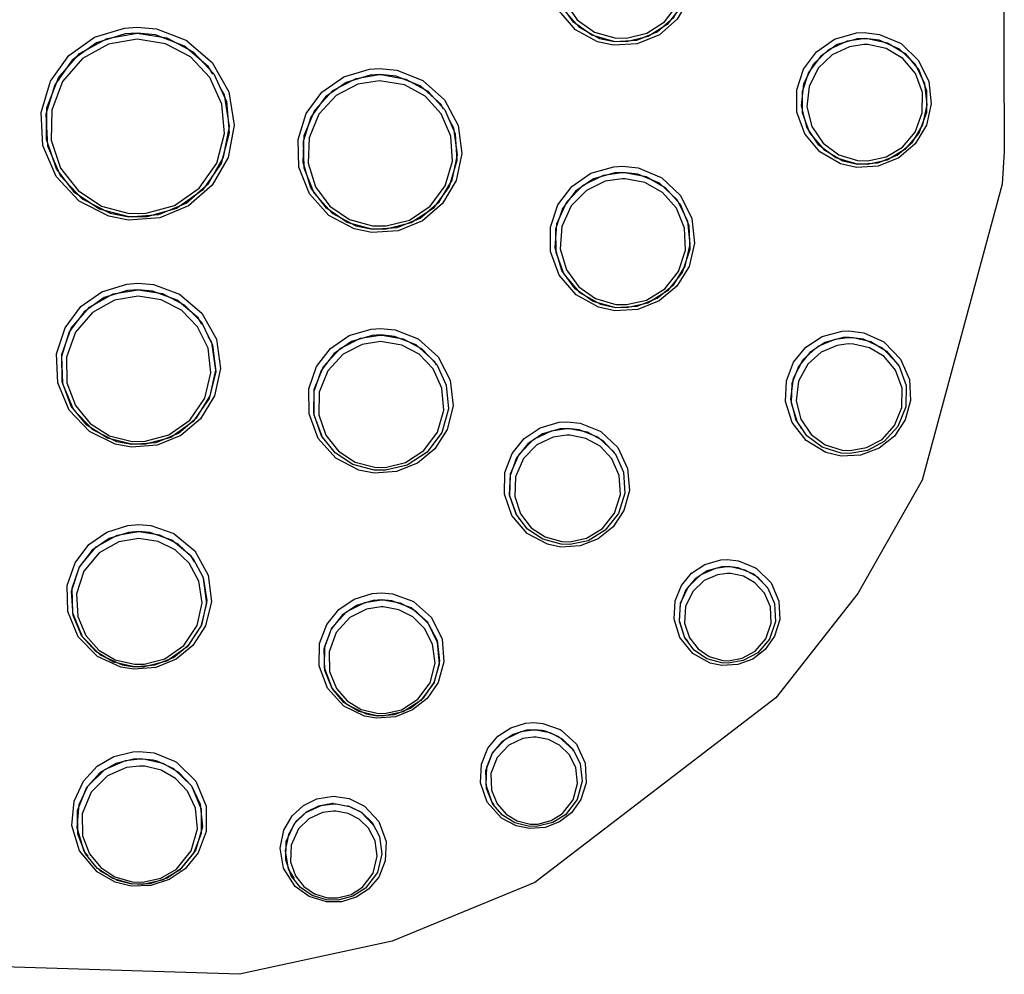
# Model space of a CAD drawing. Header units: millimetres. Extents: x -0.108 to 0.108, y -0.18 to 0.
# Tile 2 of 4: x -0.001 to 0.009, y -0.147 to -0.137. Entities that reach past the tile are written whole.
import ezdxf

# ---------------------------------------------------------------- set-up
doc = ezdxf.new("R2010")
doc.units = ezdxf.units.MM
doc.layers.add('BLOCKS', color=3, linetype='Continuous')

msp = doc.modelspace()

# ---------------------------------------------------------------- linework, layer by layer
at = {"layer": 'BLOCKS'}
for p, q in [((0.008499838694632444, -0.1379480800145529), (0.008499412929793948, -0.1379474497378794)), ((0.007421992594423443, -0.1386748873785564), (0.007422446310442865, -0.1386755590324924)), ((0.009404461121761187, -0.138828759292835), (0.009404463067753, -0.1388288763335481)), ((-0.0003241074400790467, -0.1390862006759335), (-0.0003235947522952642, -0.1390869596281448)), ((0.002301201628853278, -0.1392799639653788), (0.002301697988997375, -0.1392806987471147)), ((0.006047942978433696, -0.1393508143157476), (0.006047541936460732, -0.139350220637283)), ((0.004886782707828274, -0.1401329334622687), (0.004887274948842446, -0.1401336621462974)), ((0.008298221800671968, -0.1410072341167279), (0.008297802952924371, -0.1410066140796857)), ((-0.0001910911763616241, -0.1414969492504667), (-0.00019054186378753, -0.1414977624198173)), ((0.007302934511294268, -0.1416776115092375), (0.00730343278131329, -0.1416783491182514)), ((0.002392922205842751, -0.1418083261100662), (0.002393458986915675, -0.1418091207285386)), ((0.005393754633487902, -0.1419465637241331), (0.005393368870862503, -0.1419459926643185)), ((0.00439801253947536, -0.1426162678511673), (0.004398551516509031, -0.1426170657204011)), ((0.006964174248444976, -0.1433261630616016), (0.006963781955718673, -0.1433255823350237)), ((-0.000100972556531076, -0.1438342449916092), (-0.0001003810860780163, -0.1438351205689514)), ((0.006134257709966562, -0.1438840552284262), (0.00613481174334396, -0.1438848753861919)), ((0.002483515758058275, -0.1443833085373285), (0.002484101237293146, -0.1443841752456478)), ((0.004966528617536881, -0.1450094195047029), (0.004966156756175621, -0.145008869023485)), ((0.004136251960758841, -0.1455667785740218), (0.004136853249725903, -0.1455676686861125)), ((-5.371689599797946e-05, -0.1460981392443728), (-5.308595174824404e-05, -0.1460990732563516)), ((0.002071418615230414, -0.146327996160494), (0.002072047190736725, -0.146328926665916))]:
    msp.add_line(p, q, dxfattribs=at)
at = {"layer": 'BLOCKS', "flags": 128}
for points in [[(0.009379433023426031, -0.1328203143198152), (0.009392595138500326, -0.1358397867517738), (0.009404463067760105, -0.1388288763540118)], [(0.005454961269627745, -0.1362408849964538), (0.005616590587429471, -0.1362589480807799), (0.005852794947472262, -0.13635642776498), (0.005854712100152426, -0.1363576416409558), (0.006045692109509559, -0.1365319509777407), (0.006165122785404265, -0.1367589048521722), (0.006200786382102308, -0.1370086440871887), (0.006152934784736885, -0.1372515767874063), (0.006030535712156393, -0.1374629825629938), (0.00584703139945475, -0.137623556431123), (0.005619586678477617, -0.1377173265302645), (0.005374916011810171, -0.1377326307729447), (0.005210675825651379, -0.1376969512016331), (0.004983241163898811, -0.1375726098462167), (0.004812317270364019, -0.1373786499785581), (0.004718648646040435, -0.1371419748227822), (0.004709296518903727, -0.1368926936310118), (0.00478072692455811, -0.1366578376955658), (0.004923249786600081, -0.1364597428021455), (0.005123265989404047, -0.1363171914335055), (0.005362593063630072, -0.1362463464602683), (0.005454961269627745, -0.1362408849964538)], [(0.005448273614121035, -0.1363010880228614), (0.005475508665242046, -0.136301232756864), (0.005700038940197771, -0.136344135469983), (0.00590061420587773, -0.1364586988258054), (0.006054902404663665, -0.1366357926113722), (0.00614252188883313, -0.1368579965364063), (0.006149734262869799, -0.1370993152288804), (0.006074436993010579, -0.1373286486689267), (0.00592796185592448, -0.1375167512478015), (0.005731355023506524, -0.1376429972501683), (0.005508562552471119, -0.1376973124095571), (0.005375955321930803, -0.1376946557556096), (0.005150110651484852, -0.1376287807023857), (0.004960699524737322, -0.1374934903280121), (0.004824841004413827, -0.1373003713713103), (0.004760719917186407, -0.1370684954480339), (0.004779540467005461, -0.136826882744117), (0.004878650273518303, -0.1366077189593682), (0.005042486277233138, -0.1364376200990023), (0.00524902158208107, -0.1363329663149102), (0.005448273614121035, -0.1363010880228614)], [(0.005459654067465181, -0.1363005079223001), (0.005373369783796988, -0.1363056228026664), (0.005149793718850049, -0.1363718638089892), (0.004962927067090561, -0.1365051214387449), (0.004829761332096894, -0.136690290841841), (0.004763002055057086, -0.1369098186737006), (0.004771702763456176, -0.1371428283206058), (0.004859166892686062, -0.1373640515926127), (0.00501880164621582, -0.1375453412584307), (0.005231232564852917, -0.137661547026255), (0.005384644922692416, -0.1376948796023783), (0.005613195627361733, -0.1376805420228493), (0.005825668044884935, -0.1375928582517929), (0.005997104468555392, -0.1374427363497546), (0.006111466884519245, -0.1372451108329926), (0.006156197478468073, -0.1370180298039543), (0.006122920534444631, -0.1367846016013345), (0.006011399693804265, -0.1365724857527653), (0.005833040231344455, -0.1364095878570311), (0.0056106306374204, -0.1363173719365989), (0.005459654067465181, -0.1363005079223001)], [(0.005453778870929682, -0.1363608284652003), (0.005268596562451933, -0.136390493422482), (0.00507663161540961, -0.1364878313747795), (0.00492434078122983, -0.1366460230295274), (0.004832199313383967, -0.1368498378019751), (0.00481467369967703, -0.1370745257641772), (0.004874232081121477, -0.1372901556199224), (0.00500046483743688, -0.1374697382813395), (0.005176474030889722, -0.1375955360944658), (0.0053863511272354, -0.1376567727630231), (0.005509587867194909, -0.1376592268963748), (0.005716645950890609, -0.1376086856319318), (0.005899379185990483, -0.1374912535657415), (0.006035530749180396, -0.1373163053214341), (0.006105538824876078, -0.1371030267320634), (0.006098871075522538, -0.1368786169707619), (0.006017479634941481, -0.136671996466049), (0.005874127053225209, -0.1365073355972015), (0.005687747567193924, -0.1364008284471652), (0.005479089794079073, -0.1363609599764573), (0.005453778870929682, -0.1363608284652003)], [(0.000459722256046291, -0.1375451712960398), (0.0006598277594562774, -0.137564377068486), (0.000972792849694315, -0.1376838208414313), (0.0009747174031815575, -0.1376849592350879), (0.00123647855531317, -0.1379095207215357), (0.001407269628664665, -0.138213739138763), (0.00146245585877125, -0.1385562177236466), (0.001399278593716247, -0.1388897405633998), (0.001234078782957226, -0.1391750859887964), (0.000991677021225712, -0.1393869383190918), (0.0006950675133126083, -0.1395107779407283), (0.0003723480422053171, -0.1395341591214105), (0.0001696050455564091, -0.1394944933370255), (-0.0001355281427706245, -0.1393400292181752), (-0.000374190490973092, -0.1390859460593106), (-0.0005103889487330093, -0.1387656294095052), (-0.0005285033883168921, -0.138424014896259), (-0.0004333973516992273, -0.1381036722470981), (-0.0002427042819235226, -0.1378376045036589), (2.041867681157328e-05, -0.1376490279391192), (0.000330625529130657, -0.1375541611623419), (0.000459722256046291, -0.1375451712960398)], [(0.0004602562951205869, -0.137607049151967), (0.0003375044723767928, -0.1376156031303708), (4.254049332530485e-05, -0.1377058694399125), (-0.0002076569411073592, -0.1378853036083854), (-0.0003889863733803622, -0.1381384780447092), (-0.0004794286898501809, -0.138443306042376), (-0.0004622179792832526, -0.1387683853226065), (-0.0003327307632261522, -0.1390732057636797), (-0.000105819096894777, -0.1393150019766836), (0.0001842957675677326, -0.1394619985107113), (0.0003770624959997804, -0.1394997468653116), (0.0006839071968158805, -0.1394774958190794), (0.0009659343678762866, -0.1393596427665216), (0.001196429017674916, -0.1391580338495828), (0.001353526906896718, -0.1388864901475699), (0.001413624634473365, -0.1385691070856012), (0.001361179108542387, -0.1382432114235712), (0.0013190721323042, -0.1381681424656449)], [(0.0004604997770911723, -0.1376075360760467), (0.00046235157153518, -0.1376075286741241), (0.0007679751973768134, -0.1376569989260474), (0.001039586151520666, -0.1378006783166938), (0.001252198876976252, -0.1380254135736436), (0.001382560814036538, -0.1383123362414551), (0.001410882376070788, -0.1386339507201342), (0.001326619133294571, -0.1389527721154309), (0.001136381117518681, -0.1392254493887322), (0.0008675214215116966, -0.1394142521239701), (0.000560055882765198, -0.139499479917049), (0.0003753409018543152, -0.1395003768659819), (7.479575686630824e-05, -0.1394215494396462), (-0.0001815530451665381, -0.1392523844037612), (-0.0003717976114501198, -0.1390074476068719), (-0.0004741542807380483, -0.1387050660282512), (-0.0004685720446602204, -0.1383773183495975), (-0.0003494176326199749, -0.1380672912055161), (-0.0001321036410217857, -0.1378183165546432), (0.0001510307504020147, -0.1376608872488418), (0.0004604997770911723, -0.1376075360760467)], [(0.0004610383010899, -0.1376695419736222), (0.0001675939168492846, -0.1377201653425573), (-0.0001008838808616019, -0.1378695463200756), (-0.0003069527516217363, -0.1381057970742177), (-0.0004199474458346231, -0.1383999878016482), (-0.0004252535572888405, -0.1387110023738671), (-0.0003282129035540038, -0.1389979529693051), (-0.0001478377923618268, -0.139230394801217), (9.521737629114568e-05, -0.1393909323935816), (0.0003801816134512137, -0.1394657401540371), (0.0005553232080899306, -0.1394648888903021), (0.0008468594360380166, -0.1393840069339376), (0.001101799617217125, -0.1392048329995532), (0.001282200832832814, -0.1389460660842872), (0.001362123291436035, -0.138643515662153), (0.001335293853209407, -0.1383383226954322), (0.00121170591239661, -0.1380660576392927), (0.001010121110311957, -0.1378528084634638), (0.0007525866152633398, -0.1377164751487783), (0.0004610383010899, -0.1376695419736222)], [(0.001241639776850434, -0.1380300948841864), (0.001198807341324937, -0.137953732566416), (0.000949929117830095, -0.1377400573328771), (0.00065052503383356, -0.1376253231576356), (0.0004602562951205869, -0.137607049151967)], [(0.007960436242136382, -0.1376004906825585), (0.008118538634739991, -0.13761975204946), (0.008339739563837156, -0.1377156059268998), (0.008343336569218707, -0.1377179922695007), (0.008520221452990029, -0.1378881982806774), (0.008625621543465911, -0.1381046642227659), (0.008651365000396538, -0.1383365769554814), (0.008601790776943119, -0.1385574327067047), (0.008486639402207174, -0.1387480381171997), (0.008316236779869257, -0.1388936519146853), (0.00810444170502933, -0.1389790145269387), (0.007878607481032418, -0.1389919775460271), (0.007716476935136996, -0.1389549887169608), (0.007502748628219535, -0.1388322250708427), (0.00734660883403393, -0.1386451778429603), (0.007265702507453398, -0.1384223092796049), (0.007263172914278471, -0.1381922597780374), (0.007333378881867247, -0.1379782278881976), (0.007467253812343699, -0.1377983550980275), (0.007653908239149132, -0.1376686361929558), (0.007878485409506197, -0.1376047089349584), (0.007960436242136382, -0.1376004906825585)], [(0.007949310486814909, -0.137662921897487), (0.007993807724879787, -0.1376635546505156), (0.008198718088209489, -0.1377073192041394), (0.008382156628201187, -0.1378167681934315), (0.00852309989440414, -0.137985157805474), (0.008600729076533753, -0.1381968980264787), (0.00860048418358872, -0.1384257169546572), (0.008521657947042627, -0.1386388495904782), (0.008379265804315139, -0.1388077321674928), (0.008196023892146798, -0.1389164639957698), (0.007992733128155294, -0.1389599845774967), (0.007878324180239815, -0.1389556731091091), (0.007667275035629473, -0.1388911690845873), (0.007492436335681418, -0.1387620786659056), (0.007367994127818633, -0.1385776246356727), (0.007312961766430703, -0.1383564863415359), (0.00733813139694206, -0.1381290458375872), (0.007438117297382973, -0.1379278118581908), (0.007594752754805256, -0.1377765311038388), (0.00778647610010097, -0.1376870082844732), (0.007949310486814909, -0.137662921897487)], [(0.007966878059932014, -0.1376623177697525), (0.007890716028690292, -0.1376662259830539), (0.007682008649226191, -0.1377256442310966), (0.007508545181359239, -0.1378462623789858), (0.007384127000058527, -0.1380135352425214), (0.007318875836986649, -0.1382125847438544), (0.007321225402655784, -0.1384265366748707), (0.007396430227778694, -0.1386338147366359), (0.007541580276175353, -0.1388077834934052), (0.007740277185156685, -0.1389219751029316), (0.007891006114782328, -0.1389563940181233), (0.008100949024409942, -0.1389443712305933), (0.008297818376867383, -0.1388650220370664), (0.008456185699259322, -0.1387296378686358), (0.008563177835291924, -0.1385524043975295), (0.008609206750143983, -0.1383470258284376), (0.00858522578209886, -0.1381313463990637), (0.008487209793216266, -0.1379300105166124), (0.008322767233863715, -0.1377716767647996), (0.008113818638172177, -0.1376802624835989), (0.007966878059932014, -0.1376623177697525)], [(0.007957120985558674, -0.1377248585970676), (0.007806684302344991, -0.1377470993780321), (0.007629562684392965, -0.1378298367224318), (0.007484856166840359, -0.1379696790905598), (0.007392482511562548, -0.138155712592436), (0.007369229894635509, -0.1383659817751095), (0.007420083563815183, -0.1385704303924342), (0.007535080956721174, -0.1387409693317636), (0.007696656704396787, -0.1388603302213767), (0.007891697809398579, -0.1389199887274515), (0.007997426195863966, -0.138923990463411), (0.008185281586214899, -0.1388837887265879), (0.0083545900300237, -0.138783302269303), (0.008486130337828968, -0.1386272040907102), (0.008558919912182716, -0.1384301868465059), (0.008559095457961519, -0.1382186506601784), (0.008487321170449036, -0.1380228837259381), (0.00835706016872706, -0.1378671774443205), (0.008187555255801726, -0.1377659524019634), (0.007998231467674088, -0.1377254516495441), (0.007957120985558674, -0.1377248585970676)], [(0.002962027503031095, -0.1379717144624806), (0.003139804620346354, -0.1379902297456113), (0.003406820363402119, -0.1380965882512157), (0.003410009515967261, -0.1380985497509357), (0.003631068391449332, -0.1382961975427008), (0.00377050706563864, -0.1385585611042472), (0.003810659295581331, -0.1388482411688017), (0.003752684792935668, -0.1391266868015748), (0.003611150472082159, -0.139363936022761), (0.003405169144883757, -0.1395406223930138), (0.003152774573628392, -0.1396437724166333), (0.002880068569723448, -0.1396618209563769), (0.002699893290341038, -0.1396246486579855), (0.002439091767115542, -0.1394866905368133), (0.002239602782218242, -0.1392647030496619), (0.00213042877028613, -0.1389906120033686), (0.002121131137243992, -0.1387031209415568), (0.002205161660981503, -0.138436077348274), (0.002367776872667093, -0.1382146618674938), (0.002591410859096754, -0.1380572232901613), (0.002856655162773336, -0.1379784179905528), (0.002962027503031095, -0.1379717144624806)], [(0.002958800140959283, -0.1380347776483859), (0.002977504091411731, -0.1380348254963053), (0.003231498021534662, -0.1380800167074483), (0.003458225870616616, -0.1382040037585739), (0.003635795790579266, -0.1383975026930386), (0.003742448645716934, -0.1386446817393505), (0.00375999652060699, -0.1389201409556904), (0.00368068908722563, -0.1391890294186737), (0.003513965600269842, -0.1394134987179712), (0.003286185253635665, -0.1395643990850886), (0.003030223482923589, -0.1396293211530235), (0.002882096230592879, -0.1396278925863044), (0.002627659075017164, -0.1395580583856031), (0.002412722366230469, -0.139411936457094), (0.002254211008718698, -0.1392007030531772), (0.00217221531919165, -0.1389404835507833), (0.002184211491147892, -0.1386612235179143), (0.002292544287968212, -0.1384019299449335), (0.002480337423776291, -0.1381987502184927), (0.002718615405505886, -0.1380739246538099), (0.002958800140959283, -0.1380347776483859)], [(0.002964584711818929, -0.1380342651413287), (0.002865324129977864, -0.1380405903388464), (0.002615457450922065, -0.1381148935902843), (0.002404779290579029, -0.1382633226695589), (0.002251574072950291, -0.1384720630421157), (0.002172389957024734, -0.1387238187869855), (0.002181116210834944, -0.1389948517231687), (0.002283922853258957, -0.1392532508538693), (0.002471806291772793, -0.1394625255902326), (0.002717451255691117, -0.1395925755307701), (0.002887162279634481, -0.1396276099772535), (0.003144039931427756, -0.1396105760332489), (0.003381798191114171, -0.1395133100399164), (0.003575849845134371, -0.1393467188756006), (0.003709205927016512, -0.1391230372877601), (0.003763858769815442, -0.1388605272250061), (0.003726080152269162, -0.1385874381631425), (0.003681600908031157, -0.1385036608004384)], [(0.002961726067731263, -0.138097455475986), (0.002736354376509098, -0.1381342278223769), (0.00251276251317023, -0.1382514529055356), (0.002336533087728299, -0.1384422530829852), (0.002234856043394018, -0.1386857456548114), (0.002223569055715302, -0.1389479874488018), (0.002300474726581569, -0.1391923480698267), (0.00244917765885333, -0.1393907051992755), (0.002650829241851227, -0.1395279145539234), (0.002889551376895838, -0.139593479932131), (0.003028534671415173, -0.1395948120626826), (0.003268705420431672, -0.1395338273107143), (0.003482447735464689, -0.1393921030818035), (0.003638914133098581, -0.1391812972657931), (0.003713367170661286, -0.1389287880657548), (0.003696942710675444, -0.1386701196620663), (0.003596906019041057, -0.1384380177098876), (0.003430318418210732, -0.1382563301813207), (0.003217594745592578, -0.138139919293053), (0.002961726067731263, -0.138097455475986)], [(0.003620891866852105, -0.1383893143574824), (0.003594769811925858, -0.1383401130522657), (0.003386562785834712, -0.1381538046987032), (0.003132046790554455, -0.1380517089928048), (0.002964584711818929, -0.1380342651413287)], [(0.009404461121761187, -0.138828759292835), (0.009381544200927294, -0.1391625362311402), (0.00855643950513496, -0.1422160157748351), (0.007895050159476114, -0.1433837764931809), (0.0070491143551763, -0.1444597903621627), (0.00456158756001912, -0.146365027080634), (0.00309040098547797, -0.1469704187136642), (0.001516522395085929, -0.1473107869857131), (-0.001253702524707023, -0.1472237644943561), (-0.003449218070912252, -0.1465107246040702)], [(0.005466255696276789, -0.1389789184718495), (0.005629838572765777, -0.1389974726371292), (0.005866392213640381, -0.1390960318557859), (0.005871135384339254, -0.1390990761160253), (0.006065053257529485, -0.1392809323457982), (0.006182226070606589, -0.1395171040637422), (0.00621029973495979, -0.1397719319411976), (0.006154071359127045, -0.1400125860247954), (0.00602763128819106, -0.1402158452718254), (0.005846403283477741, -0.1403671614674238), (0.005624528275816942, -0.1404553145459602), (0.005386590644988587, -0.1404694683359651), (0.005220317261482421, -0.1404334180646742), (0.0049879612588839, -0.1403048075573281), (0.004814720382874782, -0.1401020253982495), (0.004725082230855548, -0.1398574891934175), (0.004723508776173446, -0.1396064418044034), (0.004801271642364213, -0.1393765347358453), (0.004945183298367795, -0.1391867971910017), (0.005141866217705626, -0.1390514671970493), (0.005376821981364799, -0.138983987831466), (0.005466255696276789, -0.1389789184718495)], [(0.005458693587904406, -0.139043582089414), (0.005492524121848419, -0.139043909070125), (0.005710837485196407, -0.1390866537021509), (0.005906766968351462, -0.1391974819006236), (0.006060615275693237, -0.1393702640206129), (0.006151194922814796, -0.139591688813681), (0.006160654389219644, -0.1398375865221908), (0.006082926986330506, -0.140073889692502), (0.005930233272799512, -0.1402656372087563), (0.005729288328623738, -0.1403897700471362), (0.005508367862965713, -0.1404396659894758), (0.005387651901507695, -0.1404364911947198), (0.005164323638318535, -0.1403724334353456), (0.004977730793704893, -0.1402420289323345), (0.004840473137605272, -0.1400532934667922), (0.004772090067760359, -0.1398201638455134), (0.00478932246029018, -0.1395717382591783), (0.004892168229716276, -0.139345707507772), (0.005061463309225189, -0.1391739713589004), (0.005269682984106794, -0.1390723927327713), (0.005458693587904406, -0.139043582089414)], [(0.0054706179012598, -0.1390430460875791), (0.00538707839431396, -0.1390477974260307), (0.005167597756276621, -0.139110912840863), (0.004983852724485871, -0.1392374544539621), (0.004849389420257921, -0.1394148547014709), (0.00477670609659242, -0.1396298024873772), (0.004778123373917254, -0.1398645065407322), (0.004861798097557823, -0.1400931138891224), (0.005023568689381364, -0.1402826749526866), (0.005240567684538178, -0.1404028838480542), (0.005395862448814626, -0.1404365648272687), (0.005618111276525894, -0.1404232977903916), (0.005825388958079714, -0.1403408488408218), (0.005994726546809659, -0.1401993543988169), (0.006112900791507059, -0.1400093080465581), (0.006165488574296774, -0.1397843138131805), (0.006139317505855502, -0.1395460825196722), (0.006029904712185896, -0.1393253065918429), (0.005848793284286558, -0.1391553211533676), (0.005623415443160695, -0.1390603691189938), (0.0054706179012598, -0.1390430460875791)], [(0.00546390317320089, -0.1391078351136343), (0.005288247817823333, -0.1391346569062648), (0.005094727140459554, -0.1392291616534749), (0.004937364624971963, -0.1393889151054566), (0.004841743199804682, -0.1395991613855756), (0.004825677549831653, -0.1398302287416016), (0.004889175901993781, -0.1400470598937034), (0.005016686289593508, -0.1402225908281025), (0.005190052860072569, -0.1403438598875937), (0.00539756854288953, -0.1404034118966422), (0.005509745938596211, -0.1404063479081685), (0.005715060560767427, -0.1403599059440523), (0.005901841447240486, -0.140244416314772), (0.006043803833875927, -0.1400660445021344), (0.006116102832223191, -0.1398462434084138), (0.006107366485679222, -0.1396175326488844), (0.006023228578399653, -0.1394115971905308), (0.005880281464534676, -0.1392509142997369), (0.005698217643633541, -0.1391478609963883), (0.005495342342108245, -0.1391081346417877), (0.00546390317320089, -0.1391078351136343)], [(0.0004694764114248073, -0.1401856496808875), (0.000629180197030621, -0.1401999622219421), (0.0008966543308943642, -0.1402982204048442), (0.0008996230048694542, -0.1402999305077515), (0.001129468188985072, -0.1404948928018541), (0.001278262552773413, -0.1407639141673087), (0.00132094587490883, -0.1410639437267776), (0.001259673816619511, -0.141348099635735), (0.001115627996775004, -0.1415836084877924), (0.0009133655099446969, -0.1417546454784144), (0.0006689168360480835, -0.1418551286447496), (0.0004022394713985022, -0.1418756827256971), (0.0002360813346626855, -0.1418454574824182), (-2.956693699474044e-05, -0.1417157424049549), (-0.0002406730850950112, -0.1414932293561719), (-0.0003581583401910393, -0.1412108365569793), (-0.0003686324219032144, -0.1409149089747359), (-0.0002822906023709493, -0.1406448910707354), (-0.0001196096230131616, -0.1404260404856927), (9.854570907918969e-05, -0.1402726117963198), (0.0003540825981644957, -0.1401940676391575), (0.0004694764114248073, -0.1401856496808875)], [(0.0004700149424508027, -0.1402522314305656), (0.0003613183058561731, -0.1402601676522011), (0.0001206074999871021, -0.1403342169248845), (-8.489623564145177e-05, -0.1404788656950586), (-0.0002381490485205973, -0.1406851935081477), (-0.0003194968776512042, -0.140939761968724), (-0.0003096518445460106, -0.1412187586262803), (-0.0001990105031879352, -0.1414849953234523), (-1.841079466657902e-07, -0.1416947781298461), (0.0002500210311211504, -0.1418170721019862), (0.0004065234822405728, -0.1418455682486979), (0.0006577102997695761, -0.1418261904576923), (0.0008879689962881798, -0.1417314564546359), (0.001078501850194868, -0.1415702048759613), (0.001214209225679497, -0.1413481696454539), (0.001271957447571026, -0.1410802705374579), (0.001231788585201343, -0.1407974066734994), (0.001195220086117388, -0.1407312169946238)], [(0.000470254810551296, -0.1402526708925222), (0.0004730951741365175, -0.1402526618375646), (0.0007237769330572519, -0.1402925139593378), (0.0009465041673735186, -0.1404067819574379), (0.001124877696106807, -0.1405871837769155), (0.001240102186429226, -0.140823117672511), (0.001271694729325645, -0.1410957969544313), (0.001204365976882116, -0.1413733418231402), (0.001040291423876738, -0.1416128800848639), (0.0008073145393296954, -0.1417755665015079), (0.0005476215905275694, -0.1418455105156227), (0.0004044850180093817, -0.141846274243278), (0.0001560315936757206, -0.1417842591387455), (-5.622425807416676e-05, -0.1416502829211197), (-0.0002183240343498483, -0.1414535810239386), (-0.0003125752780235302, -0.1412027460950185), (-0.0003161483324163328, -0.1409214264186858), (-0.0002176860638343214, -0.1406492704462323), (-2.996472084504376e-05, -0.1404309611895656), (0.0002127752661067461, -0.1402964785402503), (0.000470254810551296, -0.1402526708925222)], [(0.0004707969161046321, -0.140319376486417), (0.0002292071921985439, -0.1403605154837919), (1.440645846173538e-06, -0.1404868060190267), (-0.0001747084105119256, -0.1406918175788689), (-0.0002671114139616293, -0.1409473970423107), (-0.0002637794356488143, -0.1412115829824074), (-0.0001753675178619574, -0.1414471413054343), (-2.329493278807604e-05, -0.1416318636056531), (0.0001758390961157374, -0.141757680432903), (0.0004089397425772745, -0.1418159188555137), (0.000543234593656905, -0.1418152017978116), (0.0007868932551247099, -0.1417495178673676), (0.001005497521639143, -0.1415967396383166), (0.001159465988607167, -0.1413717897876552), (0.00122266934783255, -0.1411111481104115), (0.001193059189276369, -0.1408550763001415), (0.001084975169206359, -0.1406335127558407), (0.0009176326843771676, -0.1404640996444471), (0.0007086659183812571, -0.1403567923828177), (0.0004707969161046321, -0.140319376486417)], [(0.001127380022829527, -0.1406084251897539), (0.001091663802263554, -0.1405437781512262), (0.0008751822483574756, -0.1403599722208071), (0.0006204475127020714, -0.1402657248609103), (0.0004700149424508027, -0.1402522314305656)], [(0.00297210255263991, -0.1406517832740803), (0.003121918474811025, -0.1406667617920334), (0.00335858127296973, -0.140758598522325), (0.00336419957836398, -0.1407620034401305), (0.003565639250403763, -0.1409427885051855), (0.003689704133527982, -0.1411851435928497), (0.003718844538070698, -0.141448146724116), (0.003659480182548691, -0.1416927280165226), (0.003531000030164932, -0.1418940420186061), (0.003352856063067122, -0.1420405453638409), (0.003137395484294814, -0.1421264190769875), (0.002904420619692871, -0.1421424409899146), (0.00274911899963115, -0.1421121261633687), (0.002512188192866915, -0.1419895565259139), (0.002329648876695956, -0.1417853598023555), (0.002234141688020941, -0.14153364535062), (0.00223243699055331, -0.1412759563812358), (0.002312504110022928, -0.1410440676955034), (0.002456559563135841, -0.1408568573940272), (0.00264857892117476, -0.1407251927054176), (0.002875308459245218, -0.1406581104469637), (0.00297210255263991, -0.1406517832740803)], [(0.002968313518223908, -0.1407196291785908), (0.002989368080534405, -0.1407197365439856), (0.003204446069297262, -0.1407581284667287), (0.003397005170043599, -0.1408608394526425), (0.003551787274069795, -0.1410228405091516), (0.003649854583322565, -0.1412353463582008), (0.003671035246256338, -0.1414798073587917), (0.003602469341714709, -0.1417242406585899), (0.003450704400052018, -0.1419284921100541), (0.003245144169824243, -0.142061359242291), (0.003021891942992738, -0.1421146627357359), (0.002905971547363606, -0.1421132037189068), (0.002687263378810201, -0.1420556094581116), (0.002502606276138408, -0.1419350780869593), (0.002362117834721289, -0.1417581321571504), (0.00228337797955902, -0.1415323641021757), (0.002287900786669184, -0.1412814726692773), (0.002383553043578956, -0.141044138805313), (0.002553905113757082, -0.1408601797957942), (0.002765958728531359, -0.140751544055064), (0.002968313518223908, -0.1407196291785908)], [(0.002974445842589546, -0.1407191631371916), (0.002884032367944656, -0.1407250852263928), (0.002672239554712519, -0.1407878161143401), (0.002492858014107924, -0.140910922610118), (0.002358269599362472, -0.141085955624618), (0.002283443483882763, -0.1413027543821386), (0.002284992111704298, -0.1415436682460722), (0.002374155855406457, -0.141778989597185), (0.002397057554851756, -0.1418046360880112)], [(0.003548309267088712, -0.1410293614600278), (0.003528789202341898, -0.1409911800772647), (0.003340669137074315, -0.1408221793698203), (0.003114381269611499, -0.1407331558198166), (0.002974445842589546, -0.1407191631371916)], [(0.007802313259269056, -0.1406766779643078), (0.007955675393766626, -0.1406968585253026), (0.008161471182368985, -0.1407901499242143), (0.008169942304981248, -0.1407960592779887), (0.008335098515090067, -0.140966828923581), (0.0084255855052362, -0.1411784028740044), (0.00843755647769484, -0.1413962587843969), (0.008381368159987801, -0.1415952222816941), (0.008270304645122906, -0.1417611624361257), (0.00811419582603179, -0.1418855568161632), (0.007922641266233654, -0.1419578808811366), (0.007720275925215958, -0.141967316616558), (0.007564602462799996, -0.1419302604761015), (0.007360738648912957, -0.1418073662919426), (0.007216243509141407, -0.1416209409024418), (0.007149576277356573, -0.141405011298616), (0.007158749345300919, -0.1411913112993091), (0.007232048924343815, -0.1410008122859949), (0.007357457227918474, -0.1408455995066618), (0.007526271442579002, -0.1407346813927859), (0.007730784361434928, -0.1406798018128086), (0.007802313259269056, -0.1406766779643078)], [(0.00297110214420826, -0.1407871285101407), (0.002783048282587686, -0.140816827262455), (0.002585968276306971, -0.1409178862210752), (0.00242762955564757, -0.1410890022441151), (0.00233870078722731, -0.1413097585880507), (0.002334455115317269, -0.1415431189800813), (0.002407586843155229, -0.1417531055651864), (0.00253810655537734, -0.1419176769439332), (0.002709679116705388, -0.1420297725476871), (0.00291290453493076, -0.1420833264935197), (0.003020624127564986, -0.1420846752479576), (0.003228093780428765, -0.1420350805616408), (0.003419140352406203, -0.1419114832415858), (0.00356021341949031, -0.1417214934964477), (0.003623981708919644, -0.1414941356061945), (0.003604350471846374, -0.1412667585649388), (0.003513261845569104, -0.1410691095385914), (0.003369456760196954, -0.1409184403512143), (0.003190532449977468, -0.1408229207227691), (0.00297110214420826, -0.1407871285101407)], [(0.007787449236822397, -0.1407442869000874), (0.007846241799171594, -0.1407457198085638), (0.008026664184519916, -0.1407876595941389), (0.008190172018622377, -0.1408865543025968), (0.00831919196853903, -0.1410406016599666), (0.008391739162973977, -0.1412395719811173), (0.008388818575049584, -0.1414588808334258), (0.008307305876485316, -0.1416620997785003), (0.008166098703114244, -0.141816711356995), (0.007993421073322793, -0.1419092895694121), (0.007809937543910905, -0.1419413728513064), (0.007720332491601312, -0.141936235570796), (0.007527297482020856, -0.1418761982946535), (0.007369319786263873, -0.1417595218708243), (0.007254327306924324, -0.1415904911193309), (0.007202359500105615, -0.1413817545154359), (0.007229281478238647, -0.1411630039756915), (0.007331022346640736, -0.1409718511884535), (0.007483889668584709, -0.1408353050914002), (0.007661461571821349, -0.1407608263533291), (0.007787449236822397, -0.1407442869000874)], [(0.007808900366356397, -0.1407437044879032), (0.007742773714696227, -0.1407465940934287), (0.007553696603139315, -0.1407973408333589), (0.007397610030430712, -0.1408999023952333), (0.007281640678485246, -0.1410434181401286), (0.007213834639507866, -0.1412195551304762), (0.007205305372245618, -0.1414171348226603), (0.007266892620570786, -0.1416167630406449), (0.007309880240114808, -0.1416722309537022)], [(0.00779579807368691, -0.1408114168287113), (0.007680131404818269, -0.1408266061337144), (0.007517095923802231, -0.1408949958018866), (0.007376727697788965, -0.1410203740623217), (0.00728328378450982, -0.1411958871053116), (0.007258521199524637, -0.1413967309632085), (0.007306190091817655, -0.1415883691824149), (0.007411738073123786, -0.1417435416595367), (0.007556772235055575, -0.1418506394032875), (0.007734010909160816, -0.1419057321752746), (0.007816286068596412, -0.1419104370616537), (0.007984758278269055, -0.1418809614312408), (0.008143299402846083, -0.1417959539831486), (0.008272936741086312, -0.1416540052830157), (0.008347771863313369, -0.1414674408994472), (0.008350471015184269, -0.1412661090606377), (0.008283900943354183, -0.1410834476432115), (0.008165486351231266, -0.140942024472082), (0.00801540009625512, -0.1408512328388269), (0.007849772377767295, -0.1408127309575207), (0.00779579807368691, -0.1408114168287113)], [(0.00829697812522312, -0.1410074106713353), (0.0081487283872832, -0.1408540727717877), (0.007950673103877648, -0.1407623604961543), (0.007808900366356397, -0.1407437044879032)], [(0.004895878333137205, -0.1416138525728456), (0.005029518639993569, -0.1416282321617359), (0.005235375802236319, -0.1417109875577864), (0.005242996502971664, -0.1417157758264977), (0.005417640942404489, -0.1418798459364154), (0.005520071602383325, -0.142095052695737), (0.005538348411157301, -0.1423227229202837), (0.00548206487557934, -0.1425300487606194), (0.005369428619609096, -0.1426986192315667), (0.005216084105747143, -0.1428209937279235), (0.005030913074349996, -0.1428927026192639), (0.004832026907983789, -0.1429052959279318), (0.004692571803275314, -0.1428770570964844), (0.004484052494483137, -0.142765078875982), (0.004327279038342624, -0.1425812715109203), (0.004250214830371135, -0.1423598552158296), (0.004254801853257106, -0.1421383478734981), (0.004327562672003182, -0.1419424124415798), (0.00445255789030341, -0.1417855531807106), (0.004617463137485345, -0.1416751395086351), (0.004813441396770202, -0.1416187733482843), (0.004895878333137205, -0.1416138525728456)], [(0.004899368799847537, -0.1416828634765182), (0.004823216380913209, -0.1416874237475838), (0.004642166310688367, -0.1417395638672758), (0.004489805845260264, -0.1418416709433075), (0.004374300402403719, -0.1419867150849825), (0.00430703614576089, -0.1421678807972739), (0.004302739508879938, -0.1423726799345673), (0.004373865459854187, -0.142577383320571), (0.00440321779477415, -0.1426118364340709)], [(0.004888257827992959, -0.1416833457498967), (0.004920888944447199, -0.1416837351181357), (0.005101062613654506, -0.141718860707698), (0.005263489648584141, -0.1418078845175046), (0.005395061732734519, -0.1419485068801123), (0.005477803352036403, -0.1421343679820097), (0.005492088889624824, -0.1423486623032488), (0.005426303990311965, -0.1425606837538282), (0.005289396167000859, -0.1427329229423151), (0.005111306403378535, -0.1428400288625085), (0.004923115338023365, -0.1428796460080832), (0.00483299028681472, -0.1428771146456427), (0.004645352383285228, -0.1428260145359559), (0.004488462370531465, -0.1427216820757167), (0.004368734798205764, -0.1425679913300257), (0.004302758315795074, -0.1423704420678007), (0.004311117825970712, -0.1421509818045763), (0.0044000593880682, -0.1419464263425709), (0.00455128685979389, -0.1417928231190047), (0.004733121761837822, -0.1417061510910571), (0.004888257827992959, -0.1416833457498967)], [(0.004892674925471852, -0.1417524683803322), (0.004750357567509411, -0.1417734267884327), (0.004583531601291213, -0.1418530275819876), (0.004444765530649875, -0.1419940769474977), (0.004363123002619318, -0.1421818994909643), (0.004355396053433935, -0.1423833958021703), (0.004415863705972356, -0.1425647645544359), (0.00452564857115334, -0.1427058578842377), (0.004669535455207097, -0.1428016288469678), (0.004841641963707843, -0.1428485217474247), (0.004924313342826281, -0.1428508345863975), (0.005096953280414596, -0.1428144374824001), (0.005260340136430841, -0.1427160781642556), (0.005385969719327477, -0.1425579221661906), (0.005446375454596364, -0.1423632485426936), (0.005433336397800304, -0.1421664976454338), (0.005357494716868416, -0.1419958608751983), (0.005236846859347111, -0.1418667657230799), (0.005087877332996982, -0.1417850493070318), (0.004922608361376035, -0.141752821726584), (0.004892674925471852, -0.1417524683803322)], [(0.005390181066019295, -0.1419475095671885), (0.005381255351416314, -0.1419287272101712), (0.005219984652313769, -0.1417770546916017), (0.005022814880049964, -0.1416961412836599), (0.004899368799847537, -0.1416828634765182)], [(0.0004775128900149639, -0.1426747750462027), (0.000601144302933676, -0.1426843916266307), (0.0008412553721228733, -0.1427666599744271), (0.0008437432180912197, -0.1427680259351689), (0.001057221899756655, -0.1429443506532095), (0.00119407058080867, -0.1431941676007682), (0.001227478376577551, -0.143468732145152), (0.00116592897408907, -0.1437196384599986), (0.001036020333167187, -0.1439200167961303), (0.0008623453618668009, -0.1440620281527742), (0.0006551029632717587, -0.1441463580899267), (0.0004278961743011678, -0.1441658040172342), (0.0002938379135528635, -0.1441445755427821), (5.120006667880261e-05, -0.1440344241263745), (-0.0001471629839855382, -0.1438316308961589), (-0.0002548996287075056, -0.143570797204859), (-0.0002600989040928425, -0.1433030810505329), (-0.0001791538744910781, -0.1430667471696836), (-3.613458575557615e-05, -0.1428807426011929), (0.0001492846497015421, -0.142751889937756), (0.0003645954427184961, -0.142683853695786), (0.0004775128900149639, -0.1426747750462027)], [(0.0004782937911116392, -0.1427463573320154), (0.0004818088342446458, -0.1427463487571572), (0.0006934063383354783, -0.1427790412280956), (0.0008813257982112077, -0.1428714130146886), (0.00103634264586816, -0.1430191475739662), (0.001143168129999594, -0.1432184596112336), (0.001180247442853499, -0.1434581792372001), (0.001126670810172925, -0.1437113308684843), (0.0009788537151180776, -0.1439334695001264), (0.0007664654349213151, -0.1440808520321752), (0.0005379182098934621, -0.1441398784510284), (0.0004294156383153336, -0.1441405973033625), (0.0002172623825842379, -0.1440916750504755), (3.543411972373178e-05, -0.1439840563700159), (-0.0001081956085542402, -0.143823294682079), (-0.000199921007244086, -0.143609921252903), (-0.0002141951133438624, -0.143359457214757), (-0.000132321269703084, -0.1431081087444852), (3.723643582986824e-05, -0.1429049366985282), (0.0002557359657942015, -0.1427837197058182), (0.0004782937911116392, -0.1427463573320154)], [(0.0004780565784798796, -0.1427459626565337), (0.0003725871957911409, -0.1427544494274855), (0.0001714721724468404, -0.1428180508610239), (-1.72972931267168e-06, -0.142938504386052), (-0.0001353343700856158, -0.1431123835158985), (-0.0002109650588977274, -0.143333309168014), (-0.0002061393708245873, -0.1435835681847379), (-0.000105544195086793, -0.1438273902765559), (7.969963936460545e-05, -0.1440169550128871), (0.0003063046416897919, -0.1441199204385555), (0.0004315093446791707, -0.1441397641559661), (0.0006437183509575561, -0.1441215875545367), (0.00083729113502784, -0.1440427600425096), (0.000999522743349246, -0.1439100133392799), (0.001120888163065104, -0.1437227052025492), (0.001178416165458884, -0.1434881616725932), (0.001147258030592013, -0.1432314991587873), (0.001144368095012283, -0.1432262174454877)], [(0.001052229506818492, -0.1430578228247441), (0.001019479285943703, -0.1429979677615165), (0.0008201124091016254, -0.142833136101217), (0.0005935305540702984, -0.1427549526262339), (0.0004780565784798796, -0.1427459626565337)], [(0.0004788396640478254, -0.1428176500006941), (0.0002720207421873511, -0.1428523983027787), (6.89632872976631e-05, -0.1429651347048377), (-8.862293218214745e-05, -0.1431540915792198), (-0.0001647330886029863, -0.1433878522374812), (-0.0001514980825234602, -0.1436207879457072), (-6.628920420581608e-05, -0.1438192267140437), (6.715550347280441e-05, -0.1439687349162), (0.0002361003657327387, -0.144068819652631), (0.000433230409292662, -0.1441143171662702), (0.0005340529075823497, -0.1441136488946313), (0.0007464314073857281, -0.1440587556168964), (0.0009438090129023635, -0.1439216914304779), (0.001081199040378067, -0.1437151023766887), (0.001131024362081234, -0.1434796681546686), (0.001096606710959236, -0.1432567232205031), (0.0009973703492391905, -0.1430713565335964), (0.0008533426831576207, -0.1429339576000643), (0.0006787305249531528, -0.1428480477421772), (0.0004788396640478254, -0.1428176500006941)], [(0.006551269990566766, -0.1430351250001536), (0.006664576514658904, -0.1430481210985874), (0.006839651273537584, -0.1431204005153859), (0.006850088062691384, -0.1431271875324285), (0.006998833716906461, -0.1432745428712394), (0.007080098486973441, -0.1434623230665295), (0.007088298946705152, -0.1436542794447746), (0.007036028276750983, -0.1438245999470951), (0.006939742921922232, -0.1439611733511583), (0.006811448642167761, -0.1440599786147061), (0.006656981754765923, -0.1441178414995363), (0.006492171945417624, -0.1441273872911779), (0.006371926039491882, -0.144102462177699), (0.006191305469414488, -0.1440024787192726), (0.006058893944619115, -0.1438394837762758), (0.005998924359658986, -0.1436478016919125), (0.006009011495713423, -0.1434614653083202), (0.006074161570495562, -0.1433006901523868), (0.006179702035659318, -0.1431740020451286), (0.006316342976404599, -0.1430850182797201), (0.006479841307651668, -0.143039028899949), (0.006551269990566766, -0.1430351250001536)], [(0.006555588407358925, -0.1431065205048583), (0.00649056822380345, -0.1431100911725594), (0.006341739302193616, -0.1431519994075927), (0.006217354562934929, -0.1432330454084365), (0.006121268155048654, -0.1433484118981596), (0.006061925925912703, -0.1434948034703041), (0.006052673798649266, -0.1436644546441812), (0.006107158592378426, -0.1438389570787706), (0.006139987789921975, -0.1438794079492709)], [(0.00653922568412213, -0.1431070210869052), (0.006581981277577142, -0.1431078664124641), (0.006726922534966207, -0.1431389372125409), (0.00685885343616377, -0.1432131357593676), (0.006967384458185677, -0.1433309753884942), (0.007035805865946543, -0.1434892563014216), (0.007044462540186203, -0.1436735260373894), (0.006982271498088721, -0.1438538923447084), (0.006860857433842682, -0.1439948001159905), (0.006710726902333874, -0.144077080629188), (0.006557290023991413, -0.1441040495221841), (0.006492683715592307, -0.1441010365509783), (0.006336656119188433, -0.1440571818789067), (0.006207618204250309, -0.143970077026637), (0.006108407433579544, -0.1438410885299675), (0.006054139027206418, -0.14367311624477), (0.00606473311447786, -0.143485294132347), (0.006145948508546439, -0.1433123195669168), (0.00627801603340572, -0.1431875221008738), (0.00642986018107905, -0.1431216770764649), (0.00653922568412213, -0.1431070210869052)], [(0.006963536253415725, -0.1433256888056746), (0.006962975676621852, -0.1433243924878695), (0.006827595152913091, -0.1431902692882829), (0.006658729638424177, -0.1431183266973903), (0.006555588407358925, -0.1431065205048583)], [(0.006545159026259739, -0.1431785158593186), (0.006446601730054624, -0.1431917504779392), (0.006309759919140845, -0.1432511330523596), (0.006190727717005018, -0.1433636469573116), (0.006117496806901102, -0.1435195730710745), (0.006107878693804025, -0.1436888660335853), (0.006156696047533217, -0.1438402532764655), (0.006246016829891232, -0.1439564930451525), (0.006362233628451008, -0.1440349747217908), (0.006502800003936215, -0.1440744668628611), (0.006561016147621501, -0.1440771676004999), (0.006699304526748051, -0.1440528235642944), (0.006834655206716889, -0.1439786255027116), (0.006944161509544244, -0.1438515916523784), (0.007000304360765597, -0.1436890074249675), (0.006992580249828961, -0.143522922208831), (0.006930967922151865, -0.1433802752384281), (0.006833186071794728, -0.1432740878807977), (0.006714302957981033, -0.1432072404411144), (0.006583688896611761, -0.1431792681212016), (0.006545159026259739, -0.1431785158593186)], [(0.002981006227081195, -0.1433781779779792), (0.003094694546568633, -0.1433881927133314), (0.0033030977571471, -0.1434635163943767), (0.003310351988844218, -0.1434677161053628), (0.00349542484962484, -0.143631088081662), (0.003606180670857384, -0.1438541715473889), (0.003625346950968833, -0.1440904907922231), (0.003566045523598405, -0.1443010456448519), (0.003452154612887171, -0.1444672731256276), (0.003302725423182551, -0.1445850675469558), (0.003124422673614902, -0.1446549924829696), (0.002930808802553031, -0.1446699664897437), (0.002807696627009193, -0.1446490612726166), (0.002592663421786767, -0.1445454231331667), (0.002423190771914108, -0.144360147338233), (0.002338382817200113, -0.1441303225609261), (0.002342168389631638, -0.14390160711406), (0.002416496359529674, -0.1437036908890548), (0.002540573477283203, -0.1435491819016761), (0.002699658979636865, -0.1434418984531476), (0.002886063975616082, -0.1433851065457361), (0.002981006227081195, -0.1433781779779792)], [(0.002983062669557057, -0.1434505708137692), (0.002895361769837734, -0.1434569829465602), (0.002723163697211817, -0.1435094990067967), (0.002576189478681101, -0.1436086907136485), (0.002461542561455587, -0.1437515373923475), (0.002392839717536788, -0.1439345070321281), (0.002389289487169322, -0.1441459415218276), (0.002467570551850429, -0.1443583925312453), (0.00262406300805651, -0.1445296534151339), (0.002822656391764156, -0.1446254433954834), (0.00293636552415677, -0.1446447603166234), (0.003115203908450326, -0.1446309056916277), (0.003279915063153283, -0.1445662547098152), (0.003417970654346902, -0.1444573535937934), (0.003523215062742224, -0.1443036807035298), (0.003578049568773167, -0.1441090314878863), (0.003560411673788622, -0.1438905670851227), (0.003458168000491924, -0.1436843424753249), (0.003287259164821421, -0.143533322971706), (0.00308807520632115, -0.1434598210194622), (0.002983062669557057, -0.1434505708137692)], [(0.002976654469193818, -0.1434509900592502), (0.002998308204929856, -0.1434511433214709), (0.003174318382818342, -0.1434821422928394), (0.003332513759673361, -0.1435630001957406), (0.00346432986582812, -0.1436925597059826), (0.003554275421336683, -0.1438688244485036), (0.003580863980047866, -0.144081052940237), (0.003525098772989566, -0.1443018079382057), (0.003388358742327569, -0.1444882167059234), (0.003203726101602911, -0.1446044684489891), (0.003012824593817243, -0.1446465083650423), (0.002931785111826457, -0.1446453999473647), (0.002749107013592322, -0.144601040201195), (0.002594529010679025, -0.1445068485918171), (0.002472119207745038, -0.1443657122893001), (0.002395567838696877, -0.1441770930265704), (0.002389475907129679, -0.1439563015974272), (0.002469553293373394, -0.1437391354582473), (0.002622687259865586, -0.143570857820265), (0.002809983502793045, -0.1434764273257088), (0.002976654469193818, -0.1434509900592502)], [(0.002979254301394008, -0.143523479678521), (0.002826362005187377, -0.1435468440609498), (0.002654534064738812, -0.143633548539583), (0.002514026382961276, -0.1437880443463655), (0.002440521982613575, -0.143987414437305), (0.002446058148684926, -0.1441901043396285), (0.002516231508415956, -0.1443632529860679), (0.00262847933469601, -0.1444928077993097), (0.002770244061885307, -0.1445792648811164), (0.002937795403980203, -0.1446199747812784), (0.00301212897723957, -0.144620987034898), (0.003187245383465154, -0.1445823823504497), (0.003356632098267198, -0.1444756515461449), (0.003482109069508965, -0.1443045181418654), (0.003533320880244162, -0.1441018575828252), (0.003508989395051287, -0.1439070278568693), (0.003426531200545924, -0.1437452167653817), (0.003305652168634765, -0.1436262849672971), (0.003160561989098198, -0.1435520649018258), (0.002999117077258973, -0.1435236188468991), (0.002979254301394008, -0.143523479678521)], [(0.004552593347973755, -0.144715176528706), (0.004644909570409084, -0.144723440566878), (0.004823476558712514, -0.144787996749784), (0.004832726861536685, -0.1447934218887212), (0.004992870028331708, -0.1449395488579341), (0.005083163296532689, -0.1451353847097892), (0.005092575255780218, -0.1453362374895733), (0.00503758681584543, -0.1455100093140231), (0.004940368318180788, -0.1456445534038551), (0.004816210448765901, -0.1457391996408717), (0.004668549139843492, -0.1457957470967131), (0.004508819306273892, -0.145808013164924), (0.004371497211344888, -0.145780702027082), (0.004218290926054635, -0.1457005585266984), (0.004072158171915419, -0.1455366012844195), (0.004003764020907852, -0.1453369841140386), (0.004012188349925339, -0.1451437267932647), (0.004078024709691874, -0.1449805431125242), (0.004182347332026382, -0.144855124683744), (0.004313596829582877, -0.144768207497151), (0.004467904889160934, -0.1447212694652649), (0.004552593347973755, -0.144715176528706)], [(0.004555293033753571, -0.1447898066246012), (0.004478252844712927, -0.1447953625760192), (0.004337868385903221, -0.1448381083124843), (0.004218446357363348, -0.1449172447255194), (0.004123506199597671, -0.1450314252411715), (0.004063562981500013, -0.1451799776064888), (0.004055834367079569, -0.145355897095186), (0.004117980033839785, -0.1455375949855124), (0.004140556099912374, -0.1455629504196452)], [(0.004544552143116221, -0.1447902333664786), (0.004574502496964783, -0.1447906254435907), (0.004715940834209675, -0.1448174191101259), (0.004844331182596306, -0.1448837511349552), (0.004953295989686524, -0.1449907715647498), (0.005028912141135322, -0.1451389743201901), (0.005050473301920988, -0.1453203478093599), (0.004999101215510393, -0.1455096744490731), (0.004877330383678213, -0.145665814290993), (0.004747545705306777, -0.1457465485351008), (0.004594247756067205, -0.1457849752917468), (0.004509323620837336, -0.145785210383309), (0.00435802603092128, -0.1457484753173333), (0.0042309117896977, -0.1456715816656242), (0.004128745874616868, -0.1455552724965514), (0.004063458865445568, -0.1453967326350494), (0.004058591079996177, -0.1452080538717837), (0.004129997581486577, -0.1450220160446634), (0.004264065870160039, -0.1448816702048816), (0.004421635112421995, -0.1448076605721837), (0.004544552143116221, -0.1447902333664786)], [(0.004963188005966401, -0.1450102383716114), (0.004955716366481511, -0.1449940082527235), (0.004810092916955, -0.1448610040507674), (0.004672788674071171, -0.1448043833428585), (0.004639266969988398, -0.1447973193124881), (0.004555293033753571, -0.1447898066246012)], [(0.00454833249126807, -0.1448649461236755), (0.004437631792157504, -0.144880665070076), (0.004295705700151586, -0.1449473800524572), (0.004174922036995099, -0.1450738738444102), (0.004110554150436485, -0.1452415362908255), (0.004114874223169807, -0.1454115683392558), (0.004173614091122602, -0.145554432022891), (0.00426557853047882, -0.1456592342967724), (0.004380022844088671, -0.1457285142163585), (0.004516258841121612, -0.1457616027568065), (0.004592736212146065, -0.145761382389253), (0.004730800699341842, -0.145726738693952), (0.004847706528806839, -0.1456539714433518), (0.004957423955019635, -0.1455132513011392), (0.005003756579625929, -0.1453426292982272), (0.004984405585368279, -0.1451791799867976), (0.004916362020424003, -0.145045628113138), (0.004818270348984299, -0.1449491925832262), (0.004702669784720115, -0.1448894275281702), (0.004575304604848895, -0.1448652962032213), (0.00454833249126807, -0.1448649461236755)], [(0.0004839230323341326, -0.1450130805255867), (0.0006360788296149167, -0.1450289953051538), (0.0008474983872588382, -0.1451125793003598), (0.000867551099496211, -0.1451250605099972), (0.001065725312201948, -0.1453187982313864), (0.001172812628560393, -0.1455774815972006), (0.001172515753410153, -0.1458391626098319), (0.001089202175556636, -0.1460596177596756), (0.0009550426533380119, -0.1462242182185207), (0.0007916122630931, -0.1463345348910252), (0.0006023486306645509, -0.146395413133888), (0.0003997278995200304, -0.1464004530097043), (0.0002359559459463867, -0.1463603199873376), (4.88784268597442e-05, -0.1462543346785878), (-0.0001321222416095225, -0.1460376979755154), (-0.0002109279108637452, -0.1457758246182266), (-0.000188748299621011, -0.1455258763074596), (-9.30622838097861e-05, -0.1453195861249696), (4.925875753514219e-05, -0.1451662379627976), (0.0002214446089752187, -0.145065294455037), (0.0004171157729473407, -0.1450165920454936), (0.0004839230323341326, -0.1450130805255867)], [(0.0004844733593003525, -0.1450883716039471), (0.0004223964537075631, -0.1450916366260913), (0.0002405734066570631, -0.1451369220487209), (8.056433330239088e-05, -0.1452307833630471), (-5.170249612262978e-05, -0.1453733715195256), (-0.0001406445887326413, -0.1455651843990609), (-0.0001612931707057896, -0.1457975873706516), (-8.811276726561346e-05, -0.1460410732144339), (-4.591089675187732e-05, -0.1460916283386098)], [(0.0004847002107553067, -0.1450887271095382), (0.0005448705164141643, -0.1450912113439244), (0.0007270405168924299, -0.1451341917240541), (0.0008877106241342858, -0.1452259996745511), (0.001021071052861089, -0.1453669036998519), (0.001111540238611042, -0.1455576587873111), (0.001134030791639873, -0.1457899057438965), (0.001062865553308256, -0.1460343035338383), (0.0008967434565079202, -0.1462377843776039), (0.0007233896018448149, -0.1463390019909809), (0.0005184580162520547, -0.1463832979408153), (0.0004025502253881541, -0.1463789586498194), (0.0002115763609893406, -0.146324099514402), (5.290710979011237e-05, -0.1462201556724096), (-7.238807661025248e-05, -0.1460687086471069), (-0.0001510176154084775, -0.1458648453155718), (-0.000153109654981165, -0.1456220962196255), (-5.588413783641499e-05, -0.1453806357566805), (0.0001266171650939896, -0.1451978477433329), (0.0003412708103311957, -0.1451054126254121), (0.0004847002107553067, -0.1450887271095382)], [(7.160462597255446e-05, -0.1462324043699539), (8.00277534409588e-05, -0.1462424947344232), (0.0002538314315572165, -0.14634103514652), (0.0004059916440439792, -0.1463783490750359), (0.000594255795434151, -0.1463736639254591), (0.0007701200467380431, -0.1463170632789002), (0.0009219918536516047, -0.1462144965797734), (0.001046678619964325, -0.1460614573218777), (0.001124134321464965, -0.1458564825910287), (0.001124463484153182, -0.1456131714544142), (0.001025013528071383, -0.1453726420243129), (0.000840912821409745, -0.1451924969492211), (0.0006690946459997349, -0.1451141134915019), (0.000625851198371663, -0.1451031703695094), (0.0004844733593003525, -0.1450883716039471), (0.0004844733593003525, -0.1450883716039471)], [(0.000485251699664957, -0.1451641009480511), (0.0003527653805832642, -0.1451795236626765), (0.0001544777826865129, -0.1452649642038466), (-1.412505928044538e-05, -0.1454339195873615), (-0.0001039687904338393, -0.1456571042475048), (-0.0001020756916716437, -0.1458814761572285), (-2.948213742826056e-05, -0.1460699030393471), (8.622197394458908e-05, -0.1462098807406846), (0.0002327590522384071, -0.1463059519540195), (0.0004091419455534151, -0.1463566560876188), (0.0005161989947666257, -0.1463606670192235), (0.000705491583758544, -0.1463197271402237), (0.0008656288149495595, -0.1462261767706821), (0.001019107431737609, -0.1460381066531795), (0.001084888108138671, -0.1458122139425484), (0.001064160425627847, -0.1455975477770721), (0.0009806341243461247, -0.1454212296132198), (0.0008574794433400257, -0.1452909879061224), (0.0007090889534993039, -0.145206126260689), (0.0005408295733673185, -0.1451663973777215), (0.000485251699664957, -0.1451641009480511)], [(0.002486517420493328, -0.1454752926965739), (0.002648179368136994, -0.1454995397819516), (0.002807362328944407, -0.1455784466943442), (0.002952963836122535, -0.1457342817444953), (0.003028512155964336, -0.1459400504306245), (0.003020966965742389, -0.1461416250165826), (0.002952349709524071, -0.1463087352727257), (0.002846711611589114, -0.1464330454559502), (0.002718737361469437, -0.1465166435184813), (0.002570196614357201, -0.1465623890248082), (0.002412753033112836, -0.1465647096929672), (0.002234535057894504, -0.1465098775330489), (0.002091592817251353, -0.1464053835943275), (0.001970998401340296, -0.1462174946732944), (0.001935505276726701, -0.1460110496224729), (0.001972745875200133, -0.1458253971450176), (0.002059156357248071, -0.1456776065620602), (0.002176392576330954, -0.1455704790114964), (0.00231516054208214, -0.1455025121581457), (0.002486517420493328, -0.1454752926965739)], [(0.002488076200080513, -0.1455513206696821), (0.002476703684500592, -0.1455514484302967), (0.002332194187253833, -0.1455761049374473), (0.002205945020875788, -0.1456379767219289), (0.002099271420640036, -0.1457354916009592), (0.002020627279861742, -0.1458700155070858), (0.001986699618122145, -0.1460389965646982), (0.002018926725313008, -0.1462268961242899), (0.002080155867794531, -0.1463223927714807)], [(0.002482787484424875, -0.1455516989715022), (0.002512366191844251, -0.1455522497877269), (0.002652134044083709, -0.1455792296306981), (0.002777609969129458, -0.1456437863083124), (0.002884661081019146, -0.1457469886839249), (0.00296107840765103, -0.1458906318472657), (0.002986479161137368, -0.1460694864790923), (0.002939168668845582, -0.1462612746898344), (0.002816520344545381, -0.1464237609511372), (0.002686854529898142, -0.1465061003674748), (0.002531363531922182, -0.1465460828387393), (0.002415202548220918, -0.1465431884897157), (0.002267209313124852, -0.1464980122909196), (0.002145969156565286, -0.1464151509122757), (0.002050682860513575, -0.1462943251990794), (0.001993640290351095, -0.1461318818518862), (0.001999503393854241, -0.1459406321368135), (0.002084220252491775, -0.1457557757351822), (0.002201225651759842, -0.1456418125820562), (0.002357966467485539, -0.1455688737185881), (0.002482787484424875, -0.1455516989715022)], [(0.002898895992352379, -0.1457729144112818), (0.002773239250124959, -0.1456404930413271), (0.002635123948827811, -0.1455733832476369)], [(0.002484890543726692, -0.1456278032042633), (0.002372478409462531, -0.1456432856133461), (0.0022313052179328, -0.1457090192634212), (0.002125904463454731, -0.1458117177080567), (0.002049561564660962, -0.1459782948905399), (0.002044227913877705, -0.1461506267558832), (0.002095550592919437, -0.1462969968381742), (0.002181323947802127, -0.1464058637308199), (0.002290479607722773, -0.1464805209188), (0.002423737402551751, -0.1465212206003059), (0.002528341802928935, -0.1465238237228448), (0.002668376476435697, -0.1464877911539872), (0.002785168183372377, -0.1464135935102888), (0.002895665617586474, -0.1462671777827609), (0.002938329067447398, -0.1460943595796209), (0.002915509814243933, -0.1459331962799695), (0.002846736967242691, -0.1458037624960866), (0.00275036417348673, -0.1457107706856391), (0.00263738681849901, -0.1456526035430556), (0.002511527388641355, -0.1456282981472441), (0.002484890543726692, -0.1456278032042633)]]:
    msp.add_lwpolyline(points, dxfattribs=at)

doc.saveas('drawing.dxf')
